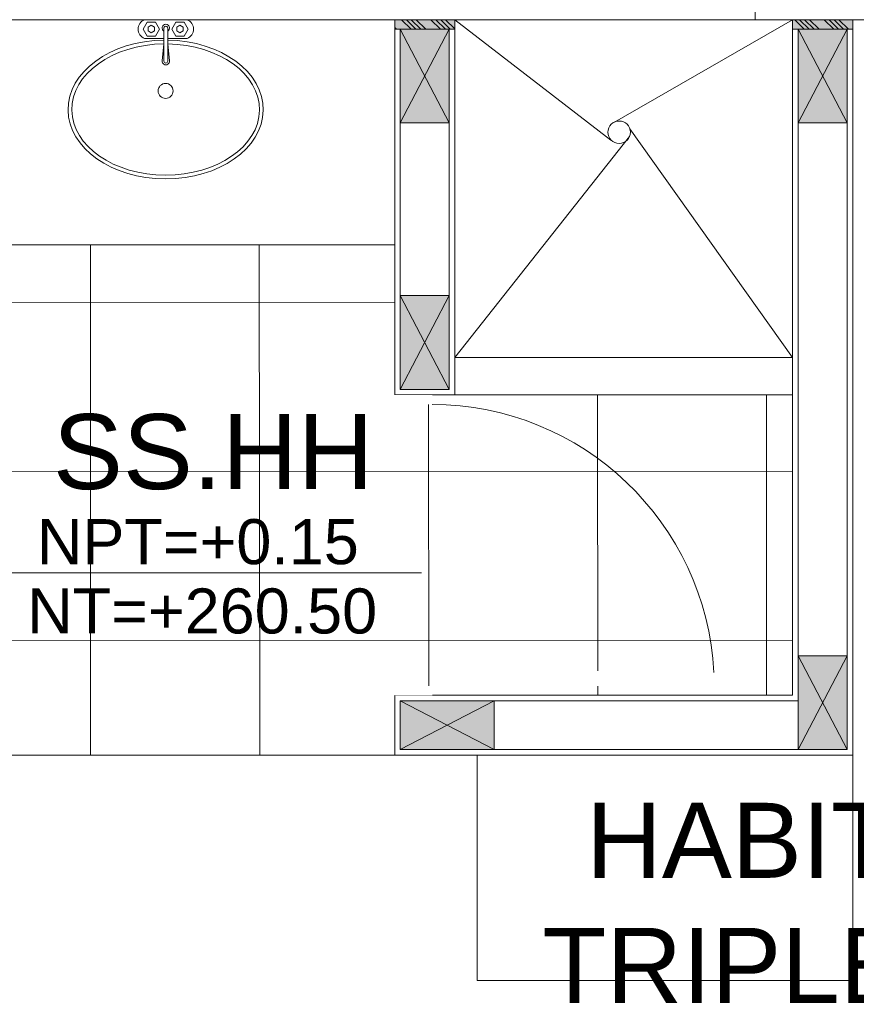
# Model space of a CAD drawing. Header units: millimetres. Extents: x -8931983 to 9630244, y 4 to 18563053.
# Tile 256 of 256: x 349147.13 to 349149.35, y 9282007.47 to 9282010.09. Entities that reach past the tile are written whole.
import ezdxf

# ---------------------------------------------------------------- set-up
doc = ezdxf.new("R2010")
doc.units = ezdxf.units.MM
doc.set_wipeout_variables(frame=1)
doc.linetypes.add('CONTINUA', pattern=[0])
doc.linetypes.add('DASHED2', pattern=[0.375, 0.25, -0.125])
for name, color, linetype, lineweight in [('.', 7, 'Continuous', 0), ('013MobiliarioBaño', 151, 'Continuous', 13), ('0_APATAROS SANITARIOS', 40, 'Continuous', 5), ('0_PROYECCIONES 1', 1, 'DASHED2', 0), ('0_VANOS', 30, 'Continuous', 9), ('COLUMNETAS TOP', 253, 'Continuous', 0), ('G-ANNO-DIMS', 7, 'Continuous', 5), ('JUNTAS DE DILATACIÓN', 160, 'CONTINUA', 9), ('MURO', 133, 'Continuous', 15), ('SGE Arq-Linea fina', 255, 'Continuous', 0), ('TARRAJEO', 32, 'Continuous', 0), ('TEXTO AMBIENTES', 7, 'Continuous', 30)]:
    doc.layers.add(name, color=color, linetype=linetype, lineweight=lineweight)
doc.layers.add('0_TEXTURA PISOS', color=252, linetype='Continuous', lineweight=0, true_color=0x8c8c8c)
doc.layers.add('LMOBILIARIO', color=252, linetype='Continuous', lineweight=5, true_color=0x898989)
doc.styles.add('Arial_1', font='arial.ttf', dxfattribs={"height": 0.15})

# ---------------------------------------------------------------- blocks, each defined once
blk = doc.blocks.new('Lav ovalado')
at = {"layer": '013MobiliarioBaño', "lineweight": 0}
for p, q in [((-0.0222333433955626, 0.0049999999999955), (-0.1104479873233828, 0.0049999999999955)), ((-0.0222333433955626, -0.0049999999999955), (-0.1104479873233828, -0.0049999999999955))]:
    blk.add_line(p, q, dxfattribs=at)
for points in [[(-0.0500000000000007, 0.0049999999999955), (-0.0500000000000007, 0.0566099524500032, -0.6886077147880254), (0, 0.0566099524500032), (0, -0.0566099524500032, -0.6886077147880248), (-0.0500000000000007, -0.0566099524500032)], [(-0.0644141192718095, -0.0049999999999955), (-0.10935532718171, -0.0099401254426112, -1.115964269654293), (-0.1093550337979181, 0.0099400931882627), (-0.0644263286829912, 0.0049999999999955)], [(-0.0500000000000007, -0.0566099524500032), (-0.0500000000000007, -0.0049999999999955, -0.6886077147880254)]]:
    blk.add_lwpolyline(points, format="xyb", dxfattribs=at)
for points in [[(-0.0436602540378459, 0.0485134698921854), (-0.0250000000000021, 0.0592869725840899), (-0.0063397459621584, 0.0485134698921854), (-0.0063397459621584, 0.0269664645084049), (-0.0250000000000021, 0.0161929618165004), (-0.0436602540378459, 0.0269664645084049)], [(-0.0350000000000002, 0.0377399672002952), (-0.0300000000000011, 0.0464002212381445), (-0.0199999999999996, 0.0464002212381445), (-0.0150000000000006, 0.0377399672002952), (-0.0199999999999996, 0.0290797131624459), (-0.0300000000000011, 0.0290797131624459)], [(-0.0436602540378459, -0.0278383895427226), (-0.0250000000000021, -0.0170648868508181), (-0.0063397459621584, -0.0278383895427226), (-0.0063397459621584, -0.0493853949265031), (-0.0250000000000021, -0.0601588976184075), (-0.0436602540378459, -0.0493853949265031)], [(-0.0350000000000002, -0.0386118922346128), (-0.0300000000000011, -0.0299516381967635), (-0.0199999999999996, -0.0299516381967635), (-0.0150000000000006, -0.0386118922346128), (-0.0199999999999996, -0.0472721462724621), (-0.0300000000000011, -0.0472721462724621)]]:
    blk.add_lwpolyline(points, close=True, dxfattribs=at)
blk.add_circle((-0.1897540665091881, -0.0004359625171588), 0.02, dxfattribs=at)
for centre, radius, start, end in [((-0.1104479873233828, 0), 0.005, 90, 270), ((-0.0222333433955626, 0), 0.01, 210, 149.9999999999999), ((-0.0222333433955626, 0), 0.005, 270, 90)]:
    blk.add_arc(centre, radius, start, end, dxfattribs=at)
at = {"layer": '013MobiliarioBaño', "lineweight": 0, "extrusion": (0, 0, -1)}
for major_axis, ratio, start_param, end_param in [((-1.165e-13, 0.2600000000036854), 0.7115384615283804, 1.588351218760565, 7.833072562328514), ((2.49e-14, 0.2500000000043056), 0.6999999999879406, 1.589053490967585, 7.832236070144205)]:
    blk.add_ellipse((-0.2393849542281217, -0.0004359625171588), major_axis=major_axis, ratio=ratio, start_param=start_param, end_param=end_param, dxfattribs=at)
blk = doc.blocks.new('columnas 2do bloque')
at = {"layer": 'TARRAJEO', "elevation": 1.7598722e-09}
blk.add_lwpolyline([(-7.429999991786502, -17.44999999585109), (-6.999999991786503, -17.45000000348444), (-6.999999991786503, -17.73000000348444), (-7.429999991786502, -17.72999999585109)], close=True, dxfattribs=at)
blk = doc.blocks.new('*U995')
at = {"lineweight": 0}
for points in [[(0, -0.04999999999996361), (0.040000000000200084, -0.04999999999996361), (0.040000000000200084, 0.010000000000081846), (0.025000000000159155, 0.010000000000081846), (0.025000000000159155, 0.050000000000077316), (0, 0.050000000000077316)], [(0.8000000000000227, -0.050000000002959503), (0.7599999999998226, -0.050000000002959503), (0.7599999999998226, 0.009999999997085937), (0.7749999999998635, 0.009999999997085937), (0.7749999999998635, 0.04999999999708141), (0.8000000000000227, 0.04999999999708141)]]:
    blk.add_wipeout(points, dxfattribs=at)
blk.add_wipeout([(0.024999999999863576, 0.049999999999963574), (0.025000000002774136, 0.8000000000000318), (0.06500000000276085, 0.8000000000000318), (0.06499999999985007, 0.049999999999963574)], dxfattribs=at)
blk.add_arc((0.0219512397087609, 0.0479251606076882), 0.7530516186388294, 0.1578639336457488, 87.08142791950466, dxfattribs=at)
blk = doc.blocks.new('Cotas de elevación - M_Cota de elevación - Destino rellenado-517392-Nivel 1')
at = {"layer": 'G-ANNO-DIMS'}
for p, q in [((0, -0.0015), (0, 0.0015)), ((-0.0015, 0), (0.013, 0))]:
    blk.add_line(p, q, dxfattribs=at)
blk.add_circle((0, 0), 0.001, dxfattribs=at)
blk = doc.blocks.new('BLOQUE EDF 07 PG')
at = {"layer": '.', "true_color": 0xadddf7, "transparency": 33554572}
h = blk.add_hatch(color=141, dxfattribs=at)
h.dxf.hatch_style = 1
h.paths.add_polyline_path([(-8.389999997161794, -17.7550000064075), (-8.389999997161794, -17.73000000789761), (-8.229999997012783, -17.73000000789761), (-8.229999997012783, -17.7550000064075)])
h = blk.add_hatch(color=141, dxfattribs=at)
h.dxf.hatch_style = 1
h.paths.add_polyline_path([(-7.329999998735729, -17.73000000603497), (-7.329999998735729, -17.75500000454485), (-7.169999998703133, -17.75500000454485), (-7.169999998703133, -17.73000000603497)])
at = {"layer": '0_TEXTURA PISOS'}
h = blk.add_hatch(dxfattribs=at)
h.set_pattern_fill('_USER', color=256, scale=0.45, angle=180, style=0, double=1, pattern_type=0)
h.set_pattern_definition([(180, (-348279.3362011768, -9281972.959351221), (-1e-16, -0.45), []), (270, (-348279.3362011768, -9281972.959351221), (0.45, -1e-16), [])])
h.paths.add_polyline_path([(-10.54999999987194, -17.73000000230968), (-10.67000001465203, -17.73000000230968), (-10.66996989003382, -19.53000000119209), (-10.54999999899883, -19.53000000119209)])
h.paths.add_polyline_path([(-9.770000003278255, -17.73000000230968), (-10.54999999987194, -17.73000000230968), (-10.54999999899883, -19.53000000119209), (-9.610000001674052, -19.53000000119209), (-9.610000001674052, -19.69000000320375), (-8.389999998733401, -19.69000000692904), (-8.389960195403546, -19.53000000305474), (-7.329999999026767, -19.53000000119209), (-7.329999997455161, -18.73000000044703), (-8.28996019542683, -18.73000000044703), (-8.28996019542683, -18.75500000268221), (-8.329960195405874, -18.75500000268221), (-8.329960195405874, -18.77000000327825), (-8.389960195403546, -18.77000000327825), (-8.389960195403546, -18.73000000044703), (-8.389999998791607, -18.73000000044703), (-8.389999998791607, -18.32999999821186), (-9.610000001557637, -18.32999999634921), (-9.610000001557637, -18.73000000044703), (-9.610000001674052, -18.77000000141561), (-9.670000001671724, -18.77000000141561), (-9.670000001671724, -18.75500000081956), (-9.71000000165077, -18.75500000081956), (-9.71000000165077, -18.73000000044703), (-9.770000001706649, -18.73000000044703)])
h.paths.add_polyline_path([(-10.08358720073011, -18.35590360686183, -0.0081104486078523), (-10.08767820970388, -18.3621720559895, 0.0147439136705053), (-10.08010002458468, -18.35028241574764, 0.0041098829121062), (-10.07764244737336, -18.34609249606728), (-10.07741305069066, -18.34564587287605, -0.0102099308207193)], flags=16)
h.paths.add_polyline_path([(-10.46064615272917, -17.88499358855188), (-10.46108183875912, -17.88293028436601, 0.0263784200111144)], flags=16)
h.paths.add_polyline_path([(-10.01132272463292, -17.87993944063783), (-10.01159381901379, -17.88321642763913), (-10.01206568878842, -17.8853352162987), (-10.01296080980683, -17.88786178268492), (-10.01424050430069, -17.89033642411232), (-10.01663521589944, -17.89361754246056), (-10.019772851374, -17.89626251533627), (-10.02195788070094, -17.89766828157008), (-10.02573294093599, -17.89919068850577), (-10.02906406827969, -17.8998622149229), (-10.03132272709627, -17.89993461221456), (-10.03133050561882, -17.91216325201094), (-10.05055130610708, -17.91215861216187), (-10.05055099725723, -17.91087786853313), (-10.05633019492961, -17.91087647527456), (-10.05636725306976, -18.06434994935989), (-10.09495586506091, -17.91991924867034), (-10.23633237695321, -17.91988511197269), (-10.37770888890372, -17.91985097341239), (-10.42342968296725, -18.0906454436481), (-10.42589228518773, -18.09996892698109), (-10.42867018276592, -18.11183347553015), (-10.43104280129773, -18.12386406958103), (-10.43324865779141, -18.13783299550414), (-10.43415763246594, -18.14495824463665), (-10.43577376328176, -18.16311530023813), (-10.4362817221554, -18.17381982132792), (-10.43644129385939, -18.18142454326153), (-10.43630434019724, -18.19523220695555), (-10.4360178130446, -18.20236599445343), (-10.43554470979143, -18.21004367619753), (-10.43411041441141, -18.22512760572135), (-10.43318126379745, -18.23238831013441), (-10.43075676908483, -18.24742460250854), (-10.42911214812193, -18.25578685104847), (-10.42584873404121, -18.26988790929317), (-10.42282546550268, -18.28102711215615), (-10.4206992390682, -18.28806000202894), (-10.41797658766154, -18.2962482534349), (-10.41580690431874, -18.30225517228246), (-10.40800830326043, -18.32110386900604), (-10.39277256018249, -18.35020691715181), (-10.38519992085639, -18.36210050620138), (-10.37479747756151, -18.37627162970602), (-10.36501151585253, -18.38785013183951), (-10.35353635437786, -18.39973303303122), (-10.34102616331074, -18.41080489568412), (-10.34147887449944, -18.41048969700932), (-10.3414383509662, -18.41044009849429), (-10.35353635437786, -18.39973303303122), (-10.36501151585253, -18.38785013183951), (-10.37479747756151, -18.37627162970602), (-10.38519992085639, -18.36210050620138), (-10.39277256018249, -18.35020691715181), (-10.40800830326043, -18.32110386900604), (-10.41580690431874, -18.30225517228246), (-10.41797658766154, -18.2962482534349), (-10.4206992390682, -18.28806000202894), (-10.42282546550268, -18.28102711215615), (-10.42584873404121, -18.26988790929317), (-10.42911214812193, -18.25578685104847), (-10.43075676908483, -18.24742460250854), (-10.43318126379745, -18.23238831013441), (-10.43411041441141, -18.22512760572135), (-10.43554470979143, -18.21004367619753), (-10.4360178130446, -18.20236599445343), (-10.43630434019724, -18.19523220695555), (-10.43644129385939, -18.18142454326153), (-10.4362817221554, -18.17381982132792), (-10.43577376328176, -18.16311530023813), (-10.43415763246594, -18.14495824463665), (-10.43324865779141, -18.13783299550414), (-10.43104280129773, -18.12386406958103), (-10.42867018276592, -18.11183347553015), (-10.42589228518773, -18.09996892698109), (-10.42342968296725, -18.0906454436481), (-10.41636724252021, -18.06426301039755), (-10.41632754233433, -17.89984165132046), (-10.44360542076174, -17.89970491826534), (-10.44692457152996, -17.8990876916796), (-10.44910287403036, -17.89826030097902), (-10.45168055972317, -17.89697968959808), (-10.45423259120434, -17.89518458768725), (-10.45658296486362, -17.8928517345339), (-10.45816174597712, -17.89062667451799), (-10.45971501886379, -17.88787409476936), (-10.46000907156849, -17.88696442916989), (-10.45926500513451, -17.88867157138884), (-10.45816174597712, -17.89062667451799), (-10.45706965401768, -17.89216581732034), (-10.45588833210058, -17.8935411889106), (-10.45491890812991, -17.89450338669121), (-10.45351858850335, -17.89568681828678), (-10.45211891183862, -17.89667135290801), (-10.45130584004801, -17.89716585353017), (-10.44910287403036, -17.89826030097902), (-10.44773626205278, -17.89877938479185), (-10.44633538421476, -17.89919725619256), (-10.44360542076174, -17.89970491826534), (-10.41632793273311, -17.89984164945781), (-10.41632754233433, -17.89984164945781), (-10.41636724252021, -18.06426301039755), (-10.37770888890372, -17.91985097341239), (-10.23633237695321, -17.91988511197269), (-10.09495586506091, -17.91991924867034), (-10.05636725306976, -18.06434994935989), (-10.05633019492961, -17.91087647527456), (-10.05055099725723, -17.91087786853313), (-10.05055130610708, -17.91215861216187), (-10.03133050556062, -17.91216325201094), (-10.03132755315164, -17.89993461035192), (-10.03132272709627, -17.89993461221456), (-10.03004189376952, -17.89989355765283), (-10.02822928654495, -17.8996939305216), (-10.02651904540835, -17.89934916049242), (-10.025182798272, -17.8989688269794), (-10.02254020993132, -17.89790312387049), (-10.02125116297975, -17.89721360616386), (-10.019772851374, -17.89626251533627), (-10.01718400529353, -17.89408016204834), (-10.01620773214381, -17.89303182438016), (-10.01424050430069, -17.89033642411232), (-10.01296080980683, -17.88786178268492), (-10.01206568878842, -17.8853352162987), (-10.01159381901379, -17.88321642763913), (-10.01132272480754, -17.87993944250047), (-10.01129616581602, -17.76993944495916), (-10.01166571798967, -17.76610766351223), (-10.011972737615, -17.76477659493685), (-10.01275724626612, -17.76243071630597), (-10.01329789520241, -17.76121324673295), (-10.01431309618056, -17.7593716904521), (-10.01562220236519, -17.7575117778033), (-10.01715061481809, -17.75579589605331), (-10.01872540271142, -17.75437903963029), (-10.02041280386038, -17.75315509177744), (-10.02192819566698, -17.75226426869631), (-10.02488256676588, -17.75099086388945), (-10.02763960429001, -17.75027171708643), (-10.0312913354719, -17.74993461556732), (-10.44129132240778, -17.74983561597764), (-10.4434856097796, -17.7499558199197), (-10.4460999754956, -17.75042110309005), (-10.44756571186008, -17.75080141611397), (-10.4500786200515, -17.75186708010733), (-10.45136766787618, -17.75255659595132), (-10.45423507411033, -17.75458490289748), (-10.45543487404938, -17.75569006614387), (-10.45636525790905, -17.75668563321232), (-10.45787640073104, -17.75865101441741), (-10.45890455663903, -17.76035173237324), (-10.45945202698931, -17.76144728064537), (-10.46022073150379, -17.76336566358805), (-10.46086167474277, -17.76568950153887), (-10.46129615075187, -17.76983076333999), (-10.46132293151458, -17.88074185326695), (-10.4612816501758, -17.88111657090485), (-10.46132271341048, -17.87983078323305), (-10.46129615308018, -17.76983078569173), (-10.46086167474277, -17.76568950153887), (-10.46022073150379, -17.76336566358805), (-10.45922628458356, -17.7608839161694), (-10.45787640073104, -17.75865101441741), (-10.45600009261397, -17.75621070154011), (-10.45423507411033, -17.75458490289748), (-10.45086337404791, -17.75219987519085), (-10.44708033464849, -17.75059557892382), (-10.4434856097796, -17.7499558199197), (-10.44129132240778, -17.74983561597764), (-10.0312913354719, -17.74993461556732), (-10.02763960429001, -17.75027171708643), (-10.02488256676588, -17.75099086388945), (-10.02122026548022, -17.75256940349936), (-10.01872540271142, -17.75437903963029), (-10.01715061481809, -17.75579589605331), (-10.01562220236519, -17.7575117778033), (-10.01431309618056, -17.7593716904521), (-10.01295851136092, -17.76182888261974), (-10.01172169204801, -17.76552728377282), (-10.01129616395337, -17.76993946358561)], flags=16)
h.paths.add_polyline_path([(-9.518429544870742, -19.20424113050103, -1), (-9.718429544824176, -19.20424113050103, -1)], flags=16)
h.paths.add_polyline_path([(-9.411301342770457, -19.43099131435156), (-8.419295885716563, -19.43099131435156), (-8.419295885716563, -19.18370618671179), (-9.411301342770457, -19.18370618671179)], flags=24)
h.paths.add_polyline_path([(-9.345467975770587, -19.08998873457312), (-8.39157984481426, -19.08998873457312), (-8.39157984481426, -18.67784684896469), (-9.345467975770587, -18.67784684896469)], flags=24)
h.paths.add_polyline_path([(-9.385479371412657, -19.24637009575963), (-8.468126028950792, -19.24637009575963), (-8.468126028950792, -18.99908496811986), (-9.385479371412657, -18.99908496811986)], flags=24)
at = {"layer": 'COLUMNETAS TOP', "true_color": 0xc0c0c0}
for points in [[(-8.37499999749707, -18.0050000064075), (-8.37499999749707, -17.7550000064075), (-8.244999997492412, -17.7550000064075), (-8.244999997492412, -18.0050000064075)], [(-7.314999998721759, -17.75500000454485), (-7.314999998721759, -18.00500000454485), (-7.184999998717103, -18.00500000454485), (-7.184999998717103, -17.75500000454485)], [(-8.374999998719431, -18.46496589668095), (-8.374999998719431, -18.71496589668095), (-8.244999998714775, -18.71496589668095), (-8.244999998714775, -18.46496589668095)], [(-7.314999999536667, -19.42500000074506), (-7.314999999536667, -19.67500000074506), (-7.18499999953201, -19.67500000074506), (-7.18499999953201, -19.42500000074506)], [(-8.124999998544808, -19.54499999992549), (-8.374999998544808, -19.54499999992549), (-8.374999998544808, -19.67499999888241), (-8.124999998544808, -19.67499999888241)]]:
    blk.add_hatch(color=9, dxfattribs=at).paths.add_polyline_path(points)
at = {"layer": 'JUNTAS DE DILATACIÓN'}
h = blk.add_hatch(dxfattribs=at)
h.set_pattern_fill('ANSI34', color=256, scale=0.0029, angle=90.09396363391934)
h.set_pattern_definition([(135.0939636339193, (1524.75189497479, -5604.195658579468), (-0.0389999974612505, -0.0391281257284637), []), (135.0939636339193, (1524.751873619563, -5604.182637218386), (-0.0389999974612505, -0.0391281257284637), []), (135.0939636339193, (1524.751852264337, -5604.169615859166), (-0.0389999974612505, -0.0391281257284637), []), (135.0939636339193, (1524.751830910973, -5604.156594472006), (-0.0389999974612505, -0.0391281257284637), [])])
h.paths.add_polyline_path([(-8.389999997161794, -17.73000000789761), (-8.389999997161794, -17.7550000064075), (-8.229999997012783, -17.7550000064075), (-8.229999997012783, -17.73000000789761)])
h = blk.add_hatch(dxfattribs=at)
h.set_pattern_fill('ANSI34', color=256, scale=0.0029, angle=90.09396363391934)
h.set_pattern_definition([(135.0939636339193, (1525.811894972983, -5604.67586953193), (-0.0389999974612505, -0.0391281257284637), []), (135.0939636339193, (1525.811873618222, -5604.66284817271), (-0.0389999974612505, -0.0391281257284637), []), (135.0939636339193, (1525.811852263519, -5604.649826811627), (-0.0389999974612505, -0.0391281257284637), []), (135.0939636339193, (1525.811830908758, -5604.636805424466), (-0.0389999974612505, -0.0391281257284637), [])])
h.paths.add_polyline_path([(-7.329999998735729, -17.73000000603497), (-7.329999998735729, -17.75500000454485), (-7.169999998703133, -17.75500000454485), (-7.169999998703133, -17.73000000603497)])
at = {"layer": '0_PROYECCIONES 1', "ltscale": 0.7, "elevation": 3.3901415e-09}
blk.add_lwpolyline([(-0.279999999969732, -17.73000000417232), (-0.279999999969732, -17.45000000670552), (-10.5499999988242, -17.45000000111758), (-10.5499999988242, -17.72999999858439)], close=True, dxfattribs=at)
at = {"layer": '0_TEXTURA PISOS'}
blk.add_line((-9.610000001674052, -19.6900000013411, -20.54863759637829), (-8.389999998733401, -19.6900000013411, -20.54863759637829), dxfattribs=at)
at = {"layer": 'COLUMNETAS TOP'}
for p, q in [((-8.37499999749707, -17.7550000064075, 20.54863760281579), (-8.24499999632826, -18.0050000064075, 20.54863760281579)), ((-8.374999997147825, -18.0050000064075, 20.54863760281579), (-8.244999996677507, -17.7550000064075, 20.54863760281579)), ((-7.314999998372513, -17.75500000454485, -20.54863759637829), (-7.184999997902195, -18.0050000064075, -20.54863759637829)), ((-7.314999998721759, -18.00500000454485, -20.54863759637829), (-7.184999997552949, -17.7550000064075, -20.54863759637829)), ((-8.374999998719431, -18.71496589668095, -20.54863759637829), (-8.24499999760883, -18.46496589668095, -20.54863759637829)), ((-8.374999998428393, -18.46496589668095, -20.54863759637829), (-8.244999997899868, -18.71496589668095, -20.54863759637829)), ((-7.314999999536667, -19.67500000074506, -20.54863759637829), (-7.184999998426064, -19.42500000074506, -20.54863759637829)), ((-7.314999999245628, -19.42500000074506, -20.54863759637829), (-7.184999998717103, -19.67500000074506, -20.54863759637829)), ((-8.374999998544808, -19.54499999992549, -20.54863759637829), (-8.124999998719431, -19.67500000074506, -20.54863759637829)), ((-8.124999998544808, -19.54499999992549, -20.54863759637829), (-8.374999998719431, -19.67500000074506, -20.54863759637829))]:
    blk.add_line(p, q, dxfattribs=at)
for points, elevation in [([(-8.37499999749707, -18.0050000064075), (-8.37499999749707, -17.7550000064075), (-8.244999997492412, -17.7550000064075), (-8.244999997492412, -18.0050000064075)], 20.54863760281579), ([(-7.314999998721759, -17.75500000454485), (-7.314999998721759, -18.00500000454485), (-7.184999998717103, -18.00500000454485), (-7.184999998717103, -17.75500000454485)], -20.54863759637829), ([(-8.374999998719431, -18.46496589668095), (-8.374999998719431, -18.71496589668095), (-8.244999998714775, -18.71496589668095), (-8.244999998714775, -18.46496589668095)], -20.54863759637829), ([(-7.314999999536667, -19.42500000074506), (-7.314999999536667, -19.67500000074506), (-7.18499999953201, -19.67500000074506), (-7.18499999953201, -19.42500000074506)], -20.54863759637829), ([(-8.124999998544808, -19.54499999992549), (-8.374999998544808, -19.54499999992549), (-8.374999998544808, -19.67499999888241), (-8.124999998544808, -19.67499999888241)], -20.54863759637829)]:
    blk.add_lwpolyline(points, close=True, dxfattribs=dict(at, elevation=elevation))
at = {"layer": 'JUNTAS DE DILATACIÓN'}
for points, elevation in [([(-8.389999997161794, -17.73000000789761), (-8.389999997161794, -17.7550000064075), (-8.229999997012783, -17.7550000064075), (-8.229999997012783, -17.73000000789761)], 20.54863760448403), ([(-7.329999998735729, -17.73000000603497), (-7.329999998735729, -17.75500000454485), (-7.169999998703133, -17.75500000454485), (-7.169999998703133, -17.73000000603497)], -20.54863759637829)]:
    blk.add_lwpolyline(points, close=True, dxfattribs=dict(at, elevation=elevation))
at = {"layer": 'LMOBILIARIO', "lineweight": 0, "elevation": -20.54863759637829}
blk.add_lwpolyline([(-7.169999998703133, -20.28999999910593), (-8.169999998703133, -20.28999999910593), (-8.169999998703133, -19.6900000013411), (-7.169999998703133, -19.6900000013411)], close=True, dxfattribs=at)
at = {"layer": 'MURO'}
for p, q in [((-8.374999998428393, -18.46496589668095, -20.54863759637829), (-8.374999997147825, -18.0050000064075, 20.54863760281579)), ((-8.244999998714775, -18.46496589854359, -20.54863759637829), (-8.24499999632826, -18.0050000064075, 20.54863760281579)), ((-7.314999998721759, -19.42500000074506, -20.54863759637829), (-7.314999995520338, -18.00500000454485, -20.54863759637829)), ((-7.18499999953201, -19.42500000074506, -20.54863759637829), (-7.184999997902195, -18.0050000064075, -20.54863759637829)), ((-7.314999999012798, -19.54499999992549, -20.54863759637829), (-8.124999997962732, -19.54499999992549, -20.54863759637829)), ((-7.314999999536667, -19.67500000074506, -20.54863759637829), (-8.124999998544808, -19.67499999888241, -20.54863759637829))]:
    blk.add_line(p, q, dxfattribs=at)
at = {"layer": 'SGE Arq-Linea fina'}
for p, q in [((-8.229999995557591, -17.73000000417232, 4.1727617e-09), (-7.813846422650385, -18.05061314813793, 4.1727617e-09)), ((-7.329999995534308, -17.73000000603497, 4.1727617e-09), (-7.810856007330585, -18.00662647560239, 4.1727617e-09)), ((-7.329999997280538, -18.63000000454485, -20.54863759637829), (-7.763527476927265, -18.02070031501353, 705.4664041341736)), ((-8.229999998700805, -18.63000000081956, 705.4664041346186), (-7.764166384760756, -18.04106896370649, 705.4664041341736)), ((-8.389999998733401, -18.32999999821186, -20.54863759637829), (-9.610000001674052, -18.32999999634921, -20.54863759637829)), ((-8.229999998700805, -18.63000000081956, 705.4664041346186), (-7.329999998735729, -18.63000000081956, 705.4664041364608)), ((-8.229999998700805, -18.73000000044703, 705.4664041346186), (-7.329999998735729, -18.73000000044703, 705.4664041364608))]:
    blk.add_line(p, q, dxfattribs=at)
blk.add_circle((-7.792049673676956, -18.03000000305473, 4.1727617e-09), 0.03, dxfattribs=at)
at = {"layer": 'TARRAJEO'}
for p, q in [((-10.5499999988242, -17.73000000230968, 4.1725343e-09), (-7.45499999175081, -17.73000000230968, 3.3901415e-09)), ((-8.389999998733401, -18.73000000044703, -20.54863759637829), (-8.389999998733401, -17.72999999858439, -20.54863759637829)), ((-8.229999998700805, -18.73000000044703, -20.54863759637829), (-8.229999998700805, -17.72999999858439, -20.54863759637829)), ((-7.329999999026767, -19.53000000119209, -20.54863759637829), (-7.329999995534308, -17.73000000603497, -20.54863759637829)), ((-7.169999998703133, -19.6900000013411, -20.54863759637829), (-7.169999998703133, -17.73000000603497, -20.54863759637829)), ((-8.229999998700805, -18.73000000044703, -20.54863759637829), (-8.389999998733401, -18.73000000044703, -20.54863759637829)), ((-8.389999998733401, -19.6900000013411, -20.54863759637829), (-8.389999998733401, -19.53000000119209, -20.54863759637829)), ((-7.329999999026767, -19.53000000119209, -20.54863759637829), (-8.389999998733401, -19.53000000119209, -20.54863759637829)), ((-7.169999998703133, -19.6900000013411, -20.54863759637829), (-8.389999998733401, -19.6900000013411, -20.54863759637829))]:
    blk.add_line(p, q, dxfattribs=at)
at = {"layer": '0_APATAROS SANITARIOS', "lineweight": 0, "xscale": -1, "rotation": 270.000545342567}
blk.add_blockref('Lav ovalado', (-8.999565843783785, -17.72999999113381, 705.4664041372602), dxfattribs=at)
at = {"layer": 'MURO'}
blk.add_blockref('columnas 2do bloque', (0, 0, 1.6302693e-09), dxfattribs=at)
at = {"layer": 'TEXTO AMBIENTES', "char_height": 0.2, "width": 2.349898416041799, "attachment_point": 1, "style": 'Arial_1'}
for s, insert in [('\\pxqc;SS.HH', (-10.04845265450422, -18.78078000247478, 8.3450686e-09)), ('\\pxqc;HABITACIÓN TRIPLE TIPO 2', (-8.20118525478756, -19.81660915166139, 1410.932808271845))]:
    blk.add_mtext(s, dxfattribs=dict(at, insert=insert))
at = {"layer": 'TEXTO AMBIENTES', "char_height": 0.12, "width": 0.9021418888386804, "attachment_point": 1, "line_spacing_factor": 0.9417779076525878, "style": 'Arial_1'}
for s, insert in [('NPT=+0.15', (-9.342709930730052, -19.06084485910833, 8.3450686e-09)), ('NT=+260.50', (-9.368531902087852, -19.24546607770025, 8.3450686e-09))]:
    blk.add_mtext(s, dxfattribs=dict(at, insert=insert))
at = {"layer": '0_VANOS', "xscale": -1, "rotation": 270}
blk.add_blockref('*U995', (-8.339960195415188, -19.53000000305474, -20.54863759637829), dxfattribs=at)
at = {"layer": 'TEXTO AMBIENTES', "xscale": 99.99999999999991, "yscale": 99.99999999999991, "zscale": 99.99999999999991}
blk.add_blockref('Cotas de elevación - M_Cota de elevación - Destino rellenado-517392-Nivel 1', (-9.618429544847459, -19.20424113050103, 8.3450686e-09), dxfattribs=at)

msp = doc.modelspace()

# ---------------------------------------------------------------- block references
at = {"lineweight": 5}
msp.add_blockref('BLOQUE EDF 07 PG', (349156.5146963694, 9282027.82441095, -3.2605385e-09), dxfattribs=at)

doc.saveas('drawing.dxf')
